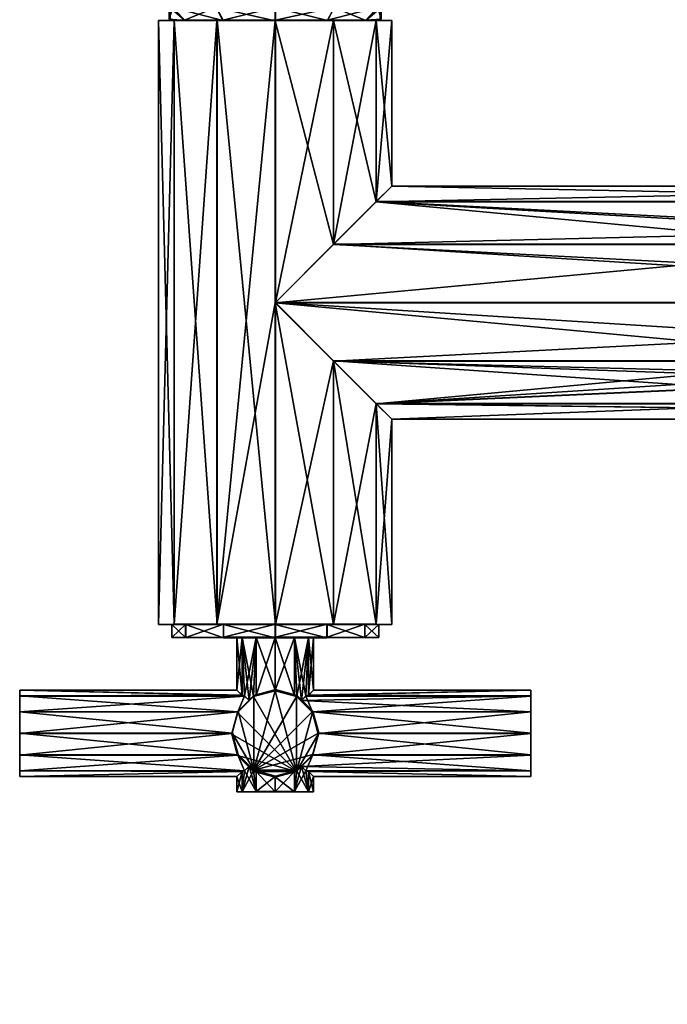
# Model space of a CAD drawing. Header units: inches. Extents: x -5 to 5, y -6.2 to 6.2.
# Tile 1 of 12: x -5 to -1.1, y -4.8 to 1.1. Entities that reach past the tile are written whole.
import ezdxf

# ---------------------------------------------------------------- set-up
doc = ezdxf.new("R2010")
doc.units = ezdxf.units.IN
doc.layers.get('0').update_dxf_attribs({"true_color": 0xc2ced6})

msp = doc.modelspace()

# ---------------------------------------------------------------- meshes
mesh = msp.add_polyface()
corners = [(-4.075, 1.5714, 33.9373), (-4.075, 1.1383, 33.9383), (-4.0538, 1.1385, 34.0171), (-4.0545, 1.5699, 33.3075), (-4.0545, 1.1369, 33.3084), (-4.0756, 1.137, 33.3873), (-3.7954, 1.1363, 33.0488), (-3.4411, 1.1361, 32.9535), (-3.7954, 1.5694, 33.0478), (-4.0753, 1.0664, 33.6629), (-4.0676, 1.0589, 33.663), (-3.9833, 1.0596, 33.9764), (-3.9839, 1.0582, 33.3493), (-3.7535, 1.0602, 34.2058), (-3.7942, 1.1391, 34.2762), (-3.7545, 1.0577, 33.1195), (-3.441, 1.0575, 33.0352), (-3.1274, 1.0577, 33.1189), (-3.4398, 1.0604, 34.2895), (-3.4398, 1.1393, 34.3708), (-3.1264, 1.0602, 34.2052), (-4.0756, 1.5701, 33.3863), (-3.4398, -2.5615, 34.3694), (-3.4398, 1.0605, 34.3612), (-3.7893, 1.0603, 34.2679), (-4.0453, -2.5623, 34.0205), (-4.0453, 1.0597, 34.0123), (-4.1393, 1.0589, 33.663), (-4.1393, -2.5631, 33.6712), (-4.046, 1.0581, 33.3135), (-4.046, -2.5639, 33.3217), (-3.7904, 1.0576, 33.0575), (-3.7904, -2.5645, 33.0657), (-3.4411, 1.0574, 32.9635), (-3.7893, -2.5617, 34.2761), (-3.0916, -0.2859, 33.0599), (-3.4411, -0.6356, 32.9674), (-3.0905, 1.0603, 34.2672), (-2.8349, 1.0597, 34.0112), (-2.8356, 1.0581, 33.3124), (-3.0916, 1.0576, 33.0568)]
mesh.append_faces([[corners[k] for k in face] for face in [(13, 20, 18), (9, 21, 5), (29, 33, 31)]], dxfattribs={"vtx0": -1})
mesh.append_faces([[corners[k] for k in face] for face in [(1, 11, 2)]], dxfattribs={"vtx0": -1, "vtx1": -1})
mesh.append_faces([[corners[k] for k in face] for face in [(9, 4, 12)]], dxfattribs={"vtx0": -1, "vtx1": -1, "vtx2": -1})
mesh.append_faces([[corners[k] for k in face] for face in [(3, 4, 5), (1, 10, 11), (9, 12, 10), (13, 10, 12), (13, 12, 15), (13, 15, 16), (13, 16, 17), (22, 23, 24), (25, 26, 27), (28, 27, 29), (30, 29, 31), (32, 31, 33), (34, 24, 26), (29, 26, 24), (29, 24, 23), (29, 23, 37), (29, 37, 38), (29, 39, 40), (29, 40, 33)]], dxfattribs={"vtx0": -1, "vtx2": -1})
mesh.append_faces([[corners[k] for k in face] for face in [(6, 4, 3), (7, 6, 8), (1, 9, 10), (11, 13, 14), (14, 2, 11), (15, 12, 4), (4, 6, 15), (16, 15, 6), (6, 7, 16), (17, 16, 7), (13, 18, 19), (19, 14, 13), (35, 36, 33)]], dxfattribs={"vtx1": -1, "vtx2": -1})
mesh.append_faces([[corners[k] for k in face] for face in [(0, 1, 2), (9, 5, 4), (13, 11, 10), (9, 1, 0), (29, 27, 26)]], dxfattribs={"vtx2": -1})
mesh = msp.add_polyface()
corners = [(-2.8264, 1.5715, 34.0149), (-2.8264, 1.1385, 34.0159), (-2.8053, 1.1383, 33.9371), (-3.0855, 1.1391, 34.2756), (-3.0867, 1.1363, 33.0481), (-3.4411, 1.1361, 32.9535), (-3.4411, 1.5691, 32.9525), (-2.8271, 1.1369, 33.3073), (-3.0867, 1.5694, 33.0471), (-2.8059, 1.5701, 33.3851), (-2.8059, 1.137, 33.3861), (-3.1274, 1.0577, 33.1189), (-2.8976, 1.0582, 33.3483), (-2.8056, 1.0664, 33.6617), (-2.8133, 1.0589, 33.6618), (-2.897, 1.0596, 33.9754), (-3.1264, 1.0602, 34.2052), (-3.4398, 1.0604, 34.2895), (-3.4398, 1.1393, 34.3708), (-3.7535, 1.0602, 34.2058), (-2.8053, 1.5714, 33.9361), (-2.8356, -0.0296, 33.3148), (-0.4881, -0.1626, 33.1801), (-0.7244, -0.2261, 33.1172), (-3.0916, -0.2859, 33.0599), (-2.7416, 0.0648, 33.6639), (1.7663, 0.0648, 33.6596), (-2.8349, -0.028, 34.0137), (-3.0905, -0.2832, 34.2703), (2.1162, -0.2832, 34.2653), (1.8602, -0.028, 34.0092), (-3.0916, 1.0576, 33.0568), (-2.8356, 1.0581, 33.3124), (-3.4398, -0.6324, 34.365), (-3.0905, 1.0603, 34.2672), (-3.4398, 1.0605, 34.3612), (-3.4411, 1.0574, 32.9635), (-2.7416, 1.0589, 33.6617), (-2.8349, 1.0597, 34.0112), (-4.046, 1.0581, 33.3135)]
mesh.append_faces([[corners[k] for k in face] for face in [(10, 12, 7)]], dxfattribs={"vtx0": -1, "vtx1": -1})
mesh.append_faces([[corners[k] for k in face] for face in [(13, 1, 15)]], dxfattribs={"vtx0": -1, "vtx1": -1, "vtx2": -1})
mesh.append_faces([[corners[k] for k in face] for face in [(0, 1, 2), (10, 14, 12), (13, 15, 14), (19, 11, 12), (19, 12, 14), (19, 14, 15), (19, 15, 16), (20, 13, 10), (21, 22, 23), (39, 38, 37), (39, 37, 32)]], dxfattribs={"vtx0": -1, "vtx2": -1})
mesh.append_faces([[corners[k] for k in face] for face in [(3, 1, 0), (4, 5, 6), (7, 4, 8), (5, 4, 11), (12, 11, 4), (4, 7, 12), (10, 13, 14), (16, 15, 1), (1, 3, 16), (17, 16, 3), (3, 18, 17), (24, 21, 23), (21, 25, 26), (27, 28, 29), (25, 27, 30), (21, 24, 31), (31, 32, 21), (33, 28, 34), (34, 35, 33), (36, 31, 24), (25, 21, 32), (32, 37, 25), (28, 27, 38), (38, 34, 28), (27, 25, 37), (37, 38, 27)]], dxfattribs={"vtx1": -1, "vtx2": -1})
mesh.append_faces([[corners[k] for k in face] for face in [(9, 10, 7), (13, 2, 1), (20, 2, 13)]], dxfattribs={"vtx2": -1})
mesh = msp.add_polyface()
corners = [(-3.0905, -0.982, 34.2718), (-3.4398, -0.6324, 34.365), (-3.4398, -2.5615, 34.3694), (-3.4398, 1.0605, 34.3612), (-3.7893, 1.0603, 34.2679), (-3.7893, -2.5617, 34.2761), (-4.1393, 1.0589, 33.663), (-4.1393, -2.5631, 33.6712), (-4.0453, -2.5623, 34.0205), (-4.046, 1.0581, 33.3135), (-4.046, -2.5639, 33.3217), (-3.7904, 1.0576, 33.0575), (-3.7904, -2.5645, 33.0657), (-3.4411, 1.0574, 32.9635), (-3.4411, -0.6356, 32.9674), (-3.4411, -2.5647, 32.9717), (-3.0916, -2.5645, 33.065), (-4.0453, 1.0597, 34.0123), (-2.8356, -2.5639, 33.3206), (-2.8349, -2.5623, 34.0194), (-3.0905, -2.5617, 34.2754), (-4.0605, -2.5631, 33.6711), (-3.9777, -2.5638, 33.361), (-3.9777, -2.6425, 33.3612), (-4.0605, -2.6418, 33.6713), (-3.751, -2.5643, 33.1338), (-3.751, -2.6431, 33.134), (-3.441, -2.5645, 33.0505), (-3.441, -2.6432, 33.0507), (-3.1309, -2.5643, 33.1333), (-3.1309, -2.6431, 33.1334), (-3.1299, -2.5619, 34.2073), (-3.4398, -2.5617, 34.2906), (-3.4398, -2.6404, 34.2908), (-3.1299, -2.6406, 34.2074), (-3.75, -2.5619, 34.2078), (-3.75, -2.6406, 34.208), (-3.9771, -2.5624, 33.9811), (-3.9771, -2.6411, 33.9813), (-2.9031, -2.5624, 33.9801), (-2.8204, -2.5631, 33.67), (-2.9037, -2.5638, 33.36)]
mesh.append_faces([[corners[k] for k in face] for face in [(8, 2, 5), (21, 25, 22)]], dxfattribs={"vtx0": -1})
mesh.append_faces([[corners[k] for k in face] for face in [(2, 4, 5), (12, 14, 15)]], dxfattribs={"vtx0": -1, "vtx1": -1})
mesh.append_faces([[corners[k] for k in face] for face in [(2, 1, 3), (12, 13, 14)]], dxfattribs={"vtx0": -1, "vtx1": -1, "vtx2": -1})
mesh.append_faces([[corners[k] for k in face] for face in [(6, 7, 8), (9, 10, 7), (11, 12, 10), (17, 8, 5), (8, 10, 12), (8, 12, 15), (8, 15, 16), (8, 16, 18), (8, 19, 20), (8, 20, 2), (21, 35, 32), (21, 32, 31), (21, 31, 39), (21, 39, 40), (21, 40, 41), (21, 41, 29), (21, 29, 27), (21, 27, 25)]], dxfattribs={"vtx0": -1, "vtx2": -1})
mesh.append_faces([[corners[k] for k in face] for face in [(0, 1, 2), (16, 15, 14), (21, 22, 23), (23, 24, 21), (22, 25, 26), (26, 23, 22), (25, 27, 28), (27, 29, 30), (31, 32, 33), (33, 34, 31), (32, 35, 36), (36, 33, 32), (35, 37, 38), (38, 36, 35), (37, 21, 24), (24, 38, 37)]], dxfattribs={"vtx1": -1, "vtx2": -1})
mesh.append_faces([[corners[k] for k in face] for face in [(8, 7, 10), (21, 37, 35)]], dxfattribs={"vtx2": -1})
mesh = msp.add_polyface()
corners = [(-0.1516, -0.1786, 14.6323), (0.0285, -0.2914, 11.0486), (-0.1157, -0.1473, 11.0473), (-0.3125, -0.0946, 11.0442), (-0.0228, -0.1162, 7.4858), (-0.2197, -0.0635, 7.4784), (0.1217, -0.2602, 7.484), (0.0815, 0.0492, 6.2255), (-0.1149, 0.1012, 6.2049), (0.2279, -0.0929, 6.2231), (0.2851, -0.2872, 6.1984), (0.4309, -0.2852, 5.3012), (0.4632, -0.0962, 5.3729), (-0.3086, 0.0491, 6.1669), (0.0507, 0.2813, 5.361), (-0.1326, 0.2305, 5.2849), (0.2436, 0.2308, 5.4074), (0.3946, 0.0926, 5.4118), (-0.0697, -0.4238, 5.0934), (0.0792, -0.0333, 4.4629), (0.2376, -0.1619, 4.4809), (-0.2207, -0.2856, 5.089), (-0.2893, -0.0968, 5.1279), (-0.0127, 0.1424, 4.5128), (-0.257, 0.0922, 5.1996), (-0.0137, 0.3183, 4.6172), (0.0767, 0.4471, 4.7481), (0.2341, 0.4945, 4.8705), (0.4165, 0.4476, 4.9516), (0.4634, 0.2749, 4.0169), (0.3441, 0.4354, 4.0588), (0.2989, 0.596, 4.1766), (0.3399, 0.7137, 4.3389), (0.4561, 0.757, 4.5021), (-0.252, -0.2261, 33.1168), (-0.4881, -0.1626, 33.1801), (1.8595, -0.0296, 33.3104), (1.7663, 0.0648, 33.6596), (-2.8356, -0.0296, 33.3148), (2.1162, -0.2832, 34.2653), (1.8602, -0.028, 34.0092), (-2.8349, -0.028, 34.0137), (-2.7416, 0.0648, 33.6639)]
mesh.append_faces([[corners[k] for k in face] for face in [(0, 1, 2), (3, 2, 4), (3, 4, 5), (2, 1, 6), (2, 6, 4), (5, 4, 7), (5, 7, 8), (4, 6, 9), (4, 9, 7), (6, 10, 9), (10, 11, 12), (13, 8, 14), (13, 14, 15), (8, 7, 16), (8, 16, 14), (7, 9, 17), (7, 17, 16), (9, 10, 12), (9, 12, 17), (18, 19, 20), (21, 22, 23), (21, 23, 19), (22, 24, 25), (22, 25, 23), (24, 15, 26), (24, 26, 25), (15, 14, 27), (15, 27, 26), (14, 16, 28), (14, 28, 27), (20, 19, 29), (19, 23, 30), (19, 30, 29), (23, 25, 31), (23, 31, 30), (25, 26, 32), (25, 32, 31), (26, 27, 33), (26, 33, 32)]], dxfattribs={"vtx0": -1, "vtx1": -1, "vtx2": -1})
mesh.append_faces([[corners[k] for k in face] for face in [(34, 35, 36), (37, 36, 38), (39, 40, 41), (40, 37, 42)]], dxfattribs={"vtx1": -1, "vtx2": -1})
mesh = msp.add_polyface()
corners = [(-0.4922, -0.2509, 28.9753), (-0.2234, -0.2411, 21.8048), (-0.1875, -0.2098, 18.2177), (-0.1516, -0.1786, 14.6323), (-0.3484, -0.1259, 14.6308), (-0.3843, -0.1571, 18.2162), (-0.4203, -0.1884, 21.8033), (-0.4562, -0.2196, 25.3904), (-0.2953, -0.3036, 28.976), (-0.6531, -0.2724, 25.388), (-0.5452, -0.1786, 14.6284), (-0.5812, -0.2099, 18.2138), (-0.6171, -0.2411, 21.8009), (-0.6893, -0.3227, 14.6257), (-0.5093, -0.1474, 11.0401), (-0.3125, -0.0946, 11.0442), (-0.1157, -0.1473, 11.0473), (-0.6534, -0.2915, 11.0363), (-0.4161, -0.1163, 7.4637), (-0.5595, -0.2603, 7.4458), (-0.2197, -0.0635, 7.4784), (-0.3086, 0.0491, 6.1669), (-0.4478, -0.0932, 6.1217), (-0.1149, 0.1012, 6.2049), (-0.4951, -0.2874, 6.0813), (-0.257, 0.0922, 5.1996), (-0.2893, -0.0968, 5.1279), (-0.1326, 0.2305, 5.2849), (-0.4881, -0.1626, 33.1801), (-2.8356, -0.0296, 33.3148), (1.8595, -0.0296, 33.3104), (-0.7244, -0.2261, 33.1172), (-0.4885, -0.1636, 32.7568), (-0.7248, -0.2269, 32.7572), (-0.252, -0.2261, 33.1168), (-0.2523, -0.2269, 32.7567), (-0.4404, -0.1201, 32.1267), (-0.44, -0.119, 32.5992), (-0.065, -0.3355, 32.5993), (-0.5379, -0.1201, 32.1268), (-0.5374, -0.119, 32.5993), (-0.9129, -0.3366, 32.1277), (-0.4887, -0.2821, 32.5996), (-0.4885, -0.2817, 32.7571), (-0.3114, -0.3292, 32.757)]
mesh.append_faces([[corners[k] for k in face] for face in [(0, 1, 2), (0, 2, 3), (0, 3, 4), (0, 4, 5), (0, 5, 6), (0, 6, 7), (8, 3, 2), (9, 7, 6), (9, 6, 5), (9, 5, 4), (9, 4, 10), (9, 10, 11), (9, 11, 12), (13, 10, 14), (10, 4, 15), (10, 15, 14), (4, 3, 16), (4, 16, 15), (17, 14, 18), (17, 18, 19), (14, 15, 20), (14, 20, 18), (19, 18, 21), (19, 21, 22), (18, 20, 23), (18, 23, 21), (24, 22, 25), (24, 25, 26), (22, 21, 27), (22, 27, 25), (28, 29, 30)]], dxfattribs={"vtx0": -1, "vtx1": -1, "vtx2": -1})
mesh.append_faces([[corners[k] for k in face] for face in [(36, 37, 38), (39, 40, 37), (37, 36, 39), (40, 39, 41), (43, 33, 32), (44, 32, 35)]], dxfattribs={"vtx0": -1, "vtx2": -1})
mesh.append_faces([[corners[k] for k in face] for face in [(31, 28, 32), (32, 33, 31), (28, 34, 35), (35, 32, 28), (37, 40, 42)]], dxfattribs={"vtx1": -1, "vtx2": -1})
mesh = msp.add_polyface()
corners = [(-0.0984, -0.6446, 28.9758), (0.0285, -0.6851, 11.0452), (0.0453, -0.5195, 14.6314), (-0.0793, -0.3852, 21.805), (-0.0266, -0.582, 21.8038), (0.0094, -0.5508, 18.2167), (-0.0074, -0.3227, 14.6325), (-0.0434, -0.3539, 18.2179), (0.0812, -0.4883, 11.0479), (-0.1516, -0.1786, 14.6323), (0.0285, -0.2914, 11.0486), (0.1232, -0.6537, 7.4571), (0.1752, -0.457, 7.4735), (-0.0201, -0.7977, 7.4391), (0.1217, -0.2602, 7.484), (0.2378, -0.4814, 6.158), (0.2851, -0.2872, 6.1984), (0.0986, -0.6237, 6.1128), (-0.0951, -0.6758, 6.0748), (0.4309, -0.2852, 5.3012), (0.3065, -0.4235, 5.2159), (0.1232, -0.4743, 5.1398), (-0.0697, -0.4238, 5.0934), (0.5773, -0.1614, 4.6843), (0.4199, -0.2088, 4.5619), (0.2376, -0.1619, 4.4809), (2.4644, -0.6356, 32.9617), (-0.0791, -0.8716, 33.028), (-0.0159, -0.6356, 32.9641), (-0.0791, -0.3992, 33.0269), (-0.1923, -0.2859, 33.0571), (2.1151, -0.2859, 33.0549), (-0.252, -0.2261, 33.1168), (2.4657, -0.6324, 34.3594), (2.1162, -0.2832, 34.2653), (-3.0905, -0.2832, 34.2703), (-0.0161, -0.636, 32.7574), (-0.0167, -0.4209, 32.127), (-0.0163, -0.4199, 32.5994), (-0.0163, -0.8529, 32.6004), (-0.0167, -0.8539, 32.128), (-0.0654, -0.3366, 32.1269), (-0.065, -0.3355, 32.5993), (-0.065, -0.9373, 32.6007)]
mesh.append_faces([[corners[k] for k in face] for face in [(0, 1, 2), (26, 29, 31)]], dxfattribs={"vtx0": -1, "vtx1": -1})
mesh.append_faces([[corners[k] for k in face] for face in [(3, 2, 6), (3, 6, 7), (2, 1, 8), (9, 6, 10), (6, 2, 8), (6, 8, 10), (8, 1, 11), (8, 11, 12), (1, 13, 11), (10, 8, 12), (10, 12, 14), (12, 11, 15), (12, 15, 16), (11, 13, 17), (11, 17, 15), (13, 18, 17), (14, 12, 16), (16, 15, 19), (15, 17, 20), (15, 20, 19), (17, 18, 21), (17, 21, 20), (18, 22, 21), (19, 20, 23), (20, 21, 24), (20, 24, 23), (21, 22, 25), (21, 25, 24)]], dxfattribs={"vtx0": -1, "vtx1": -1, "vtx2": -1})
mesh.append_faces([[corners[k] for k in face] for face in [(3, 4, 5), (3, 5, 2), (26, 27, 28), (37, 38, 39), (39, 40, 37), (41, 42, 38), (38, 37, 41)]], dxfattribs={"vtx0": -1, "vtx2": -1})
mesh.append_faces([[corners[k] for k in face] for face in [(29, 30, 31), (28, 29, 26), (30, 32, 31), (33, 34, 35), (29, 28, 36), (38, 42, 43)]], dxfattribs={"vtx1": -1, "vtx2": -1})
mesh = msp.add_polyface()
corners = [(-0.7432, -1.1443, 34.108), (-0.4872, -1.0756, 34.1762), (-3.0905, -0.982, 34.2718), (-0.8371, -1.2384, 34.0145), (-2.8349, -1.2384, 34.0164), (-3.4398, -0.6324, 34.365), (2.1162, -0.982, 34.2669), (-0.9307, -1.2636, 33.9211), (-0.9995, -1.3328, 33.6654), (-2.7416, -1.3328, 33.6671), (-0.744, -1.1463, 33.2215), (-0.8378, -1.24, 33.3157), (-2.8356, -1.24, 33.3176), (-0.5435, -1.0927, 33.1675), (-0.7244, -1.0444, 33.1191), (-0.7842, -0.9848, 33.0593), (-3.0916, -0.9848, 33.0615), (-3.0916, -0.2859, 33.0599), (-0.7244, -0.2261, 33.1172), (-0.7842, -0.2859, 33.0577), (-0.9312, -1.2648, 33.4093), (-0.8974, -0.8716, 33.0288), (-0.9608, -0.6356, 32.965), (-3.4411, -0.6356, 32.9674), (-0.8974, -0.3992, 33.0277), (-3.0905, -2.5617, 34.2754), (-2.8349, -2.5623, 34.0194), (-3.4398, -2.5615, 34.3694), (-2.7416, -2.5631, 33.6699), (-2.8356, -2.5639, 33.3206), (-3.0916, -2.5645, 33.065), (-4.0453, -2.5623, 34.0205), (-3.1309, -2.5643, 33.1333), (-2.9037, -2.5638, 33.36), (-2.9037, -2.6425, 33.3602), (-3.1309, -2.6431, 33.1334), (-2.8204, -2.5631, 33.67), (-2.8204, -2.6418, 33.6701), (-2.9031, -2.5624, 33.9801), (-2.9031, -2.6411, 33.9803), (-3.1299, -2.5619, 34.2073), (-3.1299, -2.6406, 34.2074)]
mesh.append_faces([[corners[k] for k in face] for face in [(4, 0, 2), (9, 7, 4), (16, 14, 12), (12, 20, 9), (23, 21, 16)]], dxfattribs={"vtx0": -1, "vtx1": -1})
mesh.append_faces([[corners[k] for k in face] for face in [(17, 18, 19), (17, 19, 24), (23, 24, 22), (31, 29, 28), (31, 28, 26)]], dxfattribs={"vtx0": -1, "vtx2": -1})
mesh.append_faces([[corners[k] for k in face] for face in [(0, 1, 2), (3, 0, 4), (5, 2, 6), (7, 3, 4), (8, 7, 9), (10, 11, 12), (13, 10, 12), (14, 13, 12), (15, 14, 16), (20, 8, 9), (11, 20, 12), (21, 15, 16), (22, 21, 23), (23, 17, 24), (4, 2, 25), (25, 26, 4), (27, 25, 2), (9, 4, 26), (26, 28, 9), (16, 12, 29), (29, 30, 16), (23, 16, 30), (12, 9, 28), (28, 29, 12), (32, 33, 34), (34, 35, 32), (33, 36, 37), (37, 34, 33), (36, 38, 39), (39, 37, 36), (38, 40, 41), (41, 39, 38)]], dxfattribs={"vtx1": -1, "vtx2": -1})
mesh = msp.add_polyface()
corners = [(-0.83, -0.8341, 32.2208), (-0.8828, -0.6374, 32.1677), (-0.8859, -0.6446, 28.9723), (-0.8331, -0.8414, 28.9719), (-0.83, -0.4404, 32.2199), (-0.8331, -0.4477, 28.9731), (-0.8139, -0.5821, 21.7959), (-0.9307, -4.301, 33.928), (-0.8371, -1.2384, 34.0145), (-0.9307, -1.2636, 33.9211), (-0.9312, -4.2898, 33.4162), (-0.9312, -1.2648, 33.4093), (-0.8378, -1.24, 33.3157), (-0.9995, -1.3328, 33.6654), (-0.9995, -4.2954, 33.6721), (-3.0905, -0.2832, 34.2703), (-3.4398, -0.6324, 34.365), (2.4657, -0.6324, 34.3594), (-0.7956, -0.4592, 32.6003), (-0.843, -0.6364, 32.6007), (-0.8429, -0.636, 32.7582), (-0.7954, -0.4589, 32.7578), (-0.7956, -0.8135, 32.6011), (-0.7954, -0.8132, 32.7586), (-0.7248, -1.0452, 32.759), (-0.8974, -0.8716, 33.0288), (-0.8977, -0.8722, 32.7588), (-0.9608, -0.6356, 32.965), (-0.961, -0.636, 32.7583), (-0.8974, -0.3992, 33.0277), (-0.8977, -0.3998, 32.7577), (-0.7248, -0.2269, 32.7572), (-0.9392, -0.8973, 32.129), (-0.9388, -0.8962, 32.6014), (-0.9611, -0.8529, 32.6013), (-0.9616, -0.8539, 32.1289), (-0.9129, -0.9383, 32.129), (-0.9124, -0.9373, 32.6015), (-0.9616, -0.4209, 32.1279), (-0.9611, -0.4199, 32.6003), (-0.9124, -0.3355, 32.6001), (-0.9129, -0.3366, 32.1277)]
mesh.append_faces([[corners[k] for k in face] for face in [(24, 25, 26), (30, 29, 31)]], dxfattribs={"vtx0": -1, "vtx1": -1})
mesh.append_faces([[corners[k] for k in face] for face in [(2, 3, 0), (5, 2, 1), (40, 37, 19), (26, 30, 20)]], dxfattribs={"vtx0": -1, "vtx1": -1, "vtx2": -1})
mesh.append_faces([[corners[k] for k in face] for face in [(3, 2, 6), (7, 8, 9), (10, 11, 12), (32, 33, 34), (34, 35, 32), (36, 37, 33), (33, 32, 36), (38, 39, 40), (40, 41, 38), (35, 34, 39), (39, 38, 35), (40, 33, 37), (40, 19, 18), (36, 35, 38), (36, 38, 41), (26, 20, 23), (21, 30, 31)]], dxfattribs={"vtx0": -1, "vtx2": -1})
mesh.append_faces([[corners[k] for k in face] for face in [(0, 1, 2), (1, 4, 5), (9, 13, 14), (13, 11, 10), (15, 16, 17), (18, 19, 20), (20, 21, 18), (19, 22, 23), (23, 20, 19), (25, 27, 28), (28, 26, 25), (27, 29, 30), (30, 28, 27), (40, 39, 33), (22, 19, 37), (21, 20, 30), (24, 26, 23)]], dxfattribs={"vtx1": -1, "vtx2": -1})
mesh.append_faces([[corners[k] for k in face] for face in [(39, 34, 33), (36, 32, 35), (26, 28, 30)]], dxfattribs={"vtx2": -1})
mesh = msp.add_polyface()
corners = [(-0.1152, -0.8102, 25.3887), (-0.0074, -0.7164, 14.6291), (-0.0433, -0.7476, 18.2145), (-0.1155, -0.8292, 11.0413), (0.0285, -0.6851, 11.0452), (-0.0201, -0.7977, 7.4391), (1.845, -2.5631, 33.6655), (1.9278, -2.5638, 33.3554), (1.9278, -2.6425, 33.3556), (1.845, -2.6418, 33.6657), (1.9284, -2.5624, 33.9755), (1.9284, -2.6411, 33.9757), (2.1545, -2.6431, 33.1284), (2.1555, -2.6406, 34.2024), (2.1555, -2.5619, 34.2022), (2.1545, -2.5643, 33.1282), (-0.0447, -1.2648, 33.4085), (0.0241, -1.3328, 33.6645), (0.0241, -4.2954, 33.6712), (-0.0442, -1.2636, 33.9203), (-0.0442, -4.301, 33.9271), (1.7663, -1.3328, 33.6628), (1.8595, -1.24, 33.3131), (1.8595, -2.5639, 33.3161), (1.7663, -2.5631, 33.6656), (2.1151, -2.5645, 33.0601), (1.8602, -1.2384, 34.0119), (1.8602, -2.5623, 34.0149), (2.1162, -0.982, 34.2669), (-0.1383, -1.24, 33.315), (-0.2322, -1.1463, 33.221), (-0.4328, -1.0927, 33.1674), (-0.252, -1.0444, 33.1186), (2.1151, -0.9848, 33.0565), (-0.1923, -0.9848, 33.0587), (-0.1376, -1.2384, 34.0138), (-0.0791, -0.8716, 33.028), (2.4644, -0.6356, 32.9617), (-0.4872, -1.0756, 34.1762), (-0.2314, -1.1443, 34.1075), (2.4657, -0.6324, 34.3594), (-3.4398, -0.6324, 34.365), (-0.0794, -0.8722, 32.758), (-0.0161, -0.636, 32.7574), (-0.0159, -0.6356, 32.9641), (-0.0167, -0.8539, 32.128), (-0.0163, -0.8529, 32.6004), (-0.065, -0.9373, 32.6007), (-0.0654, -0.9383, 32.1282), (-0.0163, -0.4199, 32.5994)]
mesh.append_faces([[corners[k] for k in face] for face in [(9, 13, 11), (6, 15, 7), (49, 47, 46)]], dxfattribs={"vtx0": -1})
mesh.append_faces([[corners[k] for k in face] for face in [(1, 3, 4)]], dxfattribs={"vtx0": -1, "vtx1": -1})
mesh.append_faces([[corners[k] for k in face] for face in [(4, 3, 5)]], dxfattribs={"vtx0": -1, "vtx1": -1, "vtx2": -1})
mesh.append_faces([[corners[k] for k in face] for face in [(0, 1, 2), (21, 17, 16), (22, 16, 29), (22, 29, 30), (22, 30, 31), (22, 31, 32), (33, 32, 34), (26, 35, 19), (21, 19, 17), (33, 34, 36), (28, 38, 39), (26, 39, 35), (45, 46, 47), (47, 48, 45), (27, 23, 25)]], dxfattribs={"vtx0": -1, "vtx2": -1})
mesh.append_faces([[corners[k] for k in face] for face in [(6, 7, 8), (8, 9, 6), (10, 6, 9), (9, 11, 10), (16, 17, 18), (17, 19, 20), (21, 22, 23), (23, 24, 21), (25, 23, 22), (26, 21, 24), (24, 27, 26), (28, 26, 27), (22, 21, 16), (33, 22, 32), (21, 26, 19), (37, 33, 36), (26, 28, 39), (28, 40, 41), (42, 43, 44)]], dxfattribs={"vtx1": -1, "vtx2": -1})
mesh.append_faces([[corners[k] for k in face] for face in [(9, 8, 12), (6, 10, 14), (27, 24, 23)]], dxfattribs={"vtx2": -1})
mesh = msp.add_polyface()
corners = [(-0.4887, -1.0302, 32.5619), (-0.6858, -0.9779, 32.3651), (-0.689, -0.9855, 28.9721), (-0.4921, -1.0383, 28.9728), (-0.83, -0.8341, 32.2208), (-0.8331, -0.8414, 28.9719), (-0.653, -0.9543, 25.382), (-0.6171, -0.923, 21.7949), (-0.5811, -0.8917, 18.2078), (-0.5452, -0.8605, 14.6225), (-0.7971, -0.8102, 25.3818), (-0.7612, -0.7789, 21.7947), (-0.6149, -0.8538, 34.4612), (-0.4869, -0.8881, 34.4612), (-0.4861, -0.8862, 35.288), (-0.6141, -0.8519, 35.288), (-0.744, -1.1463, 33.2215), (-0.5435, -1.0927, 33.1675), (-0.4882, -1.1076, 33.1526), (-0.4882, -4.2841, 33.1598), (-0.7432, -4.3051, 34.1152), (-0.7432, -1.1443, 34.108), (-0.8371, -1.2384, 34.0145), (-0.4872, -1.0756, 34.1762), (-0.744, -4.2856, 33.2286), (-0.8378, -1.24, 33.3157), (2.1162, -0.982, 34.2669), (-3.0905, -0.982, 34.2718), (-0.7956, -0.8135, 32.6011), (-0.6659, -0.9432, 32.6012), (-0.6657, -0.9429, 32.7587), (-0.4887, -0.9907, 32.6012), (-0.4885, -0.9904, 32.7587), (-0.7244, -1.0444, 33.1191), (-0.7248, -1.0452, 32.759), (-0.4885, -1.1085, 32.7589), (-0.7842, -0.9848, 33.0593), (-0.8974, -0.8716, 33.0288), (-0.5379, -1.1548, 32.1292), (-0.5374, -1.1538, 32.6016), (-0.9124, -0.9373, 32.6015), (-0.9129, -0.9383, 32.129), (-0.4404, -1.1548, 32.1291), (-0.44, -1.1538, 32.6015), (-0.0654, -0.9383, 32.1282), (-0.7954, -0.8132, 32.7586)]
mesh.append_faces([[corners[k] for k in face] for face in [(41, 42, 38)]], dxfattribs={"vtx0": -1})
mesh.append_faces([[corners[k] for k in face] for face in [(17, 35, 18)]], dxfattribs={"vtx0": -1, "vtx1": -1})
mesh.append_faces([[corners[k] for k in face] for face in [(2, 3, 0), (5, 2, 1), (3, 2, 6), (3, 6, 7), (3, 7, 8), (3, 8, 9), (2, 9, 8), (2, 8, 7), (2, 7, 6), (16, 18, 19), (23, 26, 27)]], dxfattribs={"vtx0": -1, "vtx1": -1, "vtx2": -1})
mesh.append_faces([[corners[k] for k in face] for face in [(2, 5, 10), (2, 10, 11), (20, 21, 22), (24, 25, 16), (17, 34, 35), (34, 33, 36), (34, 36, 37), (38, 39, 40), (40, 41, 38), (42, 43, 39), (39, 38, 42), (29, 40, 39), (31, 39, 43), (41, 44, 42), (34, 45, 30), (35, 30, 32)]], dxfattribs={"vtx0": -1, "vtx2": -1})
mesh.append_faces([[corners[k] for k in face] for face in [(0, 1, 2), (1, 4, 5), (12, 13, 14), (14, 15, 12), (23, 21, 20), (28, 29, 30), (29, 31, 32), (32, 30, 29), (17, 33, 34), (29, 28, 40), (31, 29, 39), (35, 34, 30)]], dxfattribs={"vtx1": -1, "vtx2": -1})
mesh.append_faces([[corners[k] for k in face] for face in [(16, 17, 18)]], dxfattribs={"vtx2": -1})
mesh = msp.add_polyface()
corners = [(-0.744, -1.1463, 33.2215), (-0.4882, -4.2841, 33.1598), (-0.744, -4.2856, 33.2286), (-0.9307, -4.301, 33.928), (-0.7432, -4.3051, 34.1152), (-0.8371, -1.2384, 34.0145), (-0.4872, -4.3067, 34.1835), (-0.4872, -1.0756, 34.1762), (-0.744, -4.5047, 33.2185), (-0.4882, -4.494, 33.1501), (-0.9312, -4.2898, 33.4162), (-0.8378, -1.24, 33.3157), (-0.9995, -4.2954, 33.6721), (-0.9307, -1.2636, 33.9211), (-0.7432, -4.6425, 34.0995), (-0.9307, -4.6133, 33.9135), (-0.4872, -4.6531, 34.1674), (-0.9312, -4.5338, 33.4049), (-0.7441, -4.6766, 33.172), (-0.4882, -4.6509, 33.1077), (-0.9995, -1.3328, 33.6654), (-0.9995, -4.5736, 33.6593), (-0.9312, -4.7465, 33.3474), (-0.9996, -4.8421, 33.5867), (-3.2159, -3.3464, 33.8965), (-1.9092, -3.4415, 33.8006), (-1.9091, -3.3464, 33.8952), (-1.9091, -3.2168, 33.9296), (-3.1811, -3.2168, 33.9308), (-1.9091, -3.0874, 33.8946), (-3.2159, -3.0874, 33.8959), (-1.9095, -3.442, 33.5416), (-1.9093, -3.4765, 33.6712), (-3.2418, -3.446, 33.5576), (-3.2416, -3.4454, 33.7871), (-1.9093, -2.9583, 33.67), (-3.2416, -2.9888, 33.7861), (-1.9092, -2.9928, 33.7996), (-1.9096, -3.218, 33.4115), (-1.9095, -3.3474, 33.4465), (-3.2163, -3.3474, 33.4478), (-1.9095, -3.0884, 33.4459), (-3.1816, -3.218, 33.4127), (-3.2163, -3.0884, 33.4472), (-1.9095, -2.9933, 33.5405)]
mesh.append_faces([[corners[k] for k in face] for face in [(25, 27, 26)]], dxfattribs={"vtx0": -1})
mesh.append_faces([[corners[k] for k in face] for face in [(35, 36, 37)]], dxfattribs={"vtx0": -1, "vtx1": -1})
mesh.append_faces([[corners[k] for k in face] for face in [(0, 1, 2), (3, 4, 5), (4, 6, 7), (8, 2, 1), (1, 9, 8), (2, 10, 11), (12, 3, 13), (14, 4, 3), (3, 15, 14), (16, 6, 4), (4, 14, 16), (17, 10, 2), (2, 8, 17), (18, 8, 9), (9, 19, 18), (10, 12, 20), (15, 3, 12), (12, 21, 15), (21, 12, 10), (10, 17, 21), (22, 17, 8), (8, 18, 22), (23, 21, 17), (17, 22, 23)]], dxfattribs={"vtx0": -1, "vtx1": -1, "vtx2": -1})
mesh.append_faces([[corners[k] for k in face] for face in [(24, 25, 26), (43, 44, 41), (25, 31, 39), (25, 39, 38), (25, 38, 41), (25, 41, 44), (25, 44, 35), (25, 35, 37), (25, 37, 29), (25, 29, 27)]], dxfattribs={"vtx0": -1, "vtx2": -1})
mesh.append_faces([[corners[k] for k in face] for face in [(26, 27, 28), (27, 29, 30), (31, 32, 33), (32, 25, 34), (38, 39, 40), (41, 38, 42)]], dxfattribs={"vtx1": -1, "vtx2": -1})
mesh.append_faces([[corners[k] for k in face] for face in [(25, 32, 31)]], dxfattribs={"vtx2": -1})
mesh = msp.add_polyface()
corners = [(-4.0605, -2.6418, 33.6713), (-3.9777, -2.6425, 33.3612), (-3.751, -2.6431, 33.134), (-3.441, -2.6432, 33.0507), (-3.1309, -2.6431, 33.1334), (-2.9037, -2.6425, 33.3602), (-2.8204, -2.6418, 33.6701), (-2.9031, -2.6411, 33.9803), (-3.1299, -2.6406, 34.2074), (-3.4398, -2.6404, 34.2908), (-3.75, -2.6406, 34.208), (-3.9771, -2.6411, 33.9813), (-3.751, -2.5643, 33.1338), (-3.441, -2.5645, 33.0505), (-3.2416, -2.6416, 33.7853), (-3.3255, -2.6414, 33.8694), (-3.2563, -2.9928, 33.8009), (-3.4402, -2.9578, 33.901), (-3.3255, -2.9886, 33.8702), (-3.4402, -2.6413, 33.9003), (-3.555, -2.9886, 33.8704), (-3.555, -2.6414, 33.8696), (-3.6391, -2.6416, 33.7857), (-3.6243, -2.9928, 33.8012), (-3.67, -2.9583, 33.6717), (-3.6391, -2.9888, 33.7865), (-3.67, -2.6418, 33.6709), (-3.5554, -2.6423, 33.4721), (-3.5701, -2.9935, 33.4876), (-3.6393, -2.6421, 33.5562), (-3.6393, -2.9894, 33.5569), (-3.2416, -2.9888, 33.7861), (-3.2109, -2.9583, 33.6712), (-3.2109, -2.6418, 33.6705), (-3.4407, -2.9589, 33.4419), (-3.5554, -2.9895, 33.4728), (-3.4407, -2.6424, 33.4412), (-3.2418, -2.9894, 33.5566), (-3.2418, -2.6421, 33.5558), (-3.3259, -2.6423, 33.4718), (-3.3111, -2.9935, 33.4874), (-3.3259, -2.9895, 33.4726)]
mesh.append_faces([[corners[k] for k in face] for face in [(0, 10, 11), (29, 36, 27)]], dxfattribs={"vtx0": -1})
mesh.append_faces([[corners[k] for k in face] for face in [(22, 23, 21), (27, 28, 29)]], dxfattribs={"vtx0": -1, "vtx1": -1})
mesh.append_faces([[corners[k] for k in face] for face in [(0, 2, 3), (0, 3, 4), (0, 4, 5), (0, 5, 6), (0, 6, 7), (0, 7, 8), (0, 8, 9), (0, 9, 10), (29, 22, 21), (29, 21, 19), (29, 19, 15), (29, 15, 14), (29, 14, 33), (29, 33, 38), (29, 38, 39), (29, 39, 36)]], dxfattribs={"vtx0": -1, "vtx2": -1})
mesh.append_faces([[corners[k] for k in face] for face in [(3, 2, 12), (4, 3, 13), (14, 15, 16), (17, 18, 15), (15, 19, 17), (20, 17, 19), (19, 21, 20), (24, 25, 22), (22, 26, 24), (30, 24, 26), (26, 29, 30), (31, 32, 33), (33, 14, 31), (34, 35, 27), (27, 36, 34), (32, 37, 38), (38, 33, 32), (39, 38, 40), (41, 34, 36), (36, 39, 41)]], dxfattribs={"vtx1": -1, "vtx2": -1})
mesh.append_faces([[corners[k] for k in face] for face in [(0, 1, 2), (29, 26, 22)]], dxfattribs={"vtx2": -1})
mesh = msp.add_polyface()
corners = [(-3.6646, -3.3464, 33.8969), (-3.5971, -3.4141, 33.8294), (-3.5698, -3.4413, 33.8567), (-3.5685, -3.4383, 35.2038), (-3.6633, -3.3435, 35.2036), (-3.6992, -3.2168, 33.9313), (-3.5971, -3.0199, 33.8285), (-3.6646, -3.0874, 33.8963), (-3.6633, -3.0844, 35.203), (-3.5685, -2.9896, 35.2027), (-3.5698, -2.9926, 33.8557), (-3.698, -3.2139, 35.2034), (-3.665, -3.0884, 33.4476), (-3.5974, -3.0206, 33.515), (-3.5701, -2.9935, 33.4876), (-3.5714, -2.9965, 32.1405), (-3.6662, -3.0913, 32.1408), (-3.6997, -3.218, 33.4132), (-3.7009, -3.2209, 32.1412), (-3.6662, -3.3504, 32.1414), (-3.665, -3.3474, 33.4482), (-3.5974, -3.4149, 33.5159), (-3.5714, -3.4452, 32.1416), (-3.5701, -3.4422, 33.4886), (-3.555, -2.6414, 33.8696), (-3.6243, -2.9928, 33.8012), (-3.6391, -2.9888, 33.7865), (-3.6391, -2.6416, 33.7857), (-3.6246, -2.9933, 33.5422), (-3.6393, -2.9894, 33.5569), (-3.6393, -2.6421, 33.5562), (-3.555, -3.5666, 33.8717), (-3.6243, -3.4415, 33.8022), (-3.6391, -3.5668, 33.7878), (-3.6391, -3.4454, 33.7875), (-3.67, -3.4765, 33.6728), (-3.67, -3.567, 33.673), (-3.6393, -3.446, 33.558), (-3.6393, -3.5673, 33.5582), (-3.6246, -3.442, 33.5432), (-3.5554, -3.5675, 33.4742)]
mesh.append_faces([[corners[k] for k in face] for face in [(3, 11, 4)]], dxfattribs={"vtx0": -1})
mesh.append_faces([[corners[k] for k in face] for face in [(6, 9, 10), (21, 22, 23)]], dxfattribs={"vtx0": -1, "vtx1": -1})
mesh.append_faces([[corners[k] for k in face] for face in [(0, 2, 3), (12, 14, 15)]], dxfattribs={"vtx0": -1, "vtx1": -1, "vtx2": -1})
mesh.append_faces([[corners[k] for k in face] for face in [(0, 3, 4), (6, 8, 9), (12, 15, 16), (21, 19, 22), (31, 1, 32), (33, 32, 34), (38, 37, 39), (38, 39, 21), (38, 21, 23), (3, 9, 8), (3, 8, 11), (33, 38, 40)]], dxfattribs={"vtx0": -1, "vtx2": -1})
mesh.append_faces([[corners[k] for k in face] for face in [(5, 0, 4), (6, 7, 8), (11, 8, 7), (17, 12, 16), (18, 19, 20), (21, 20, 19), (6, 10, 24), (25, 6, 24), (26, 25, 27), (28, 29, 30), (13, 28, 30), (14, 13, 30), (33, 31, 32), (34, 35, 36), (36, 33, 34), (35, 37, 38), (38, 36, 35), (40, 38, 23)]], dxfattribs={"vtx1": -1, "vtx2": -1})
mesh.append_faces([[corners[k] for k in face] for face in [(0, 1, 2), (12, 13, 14), (32, 1, 0), (7, 6, 25), (28, 13, 12), (20, 21, 39), (33, 36, 38)]], dxfattribs={"vtx2": -1})
mesh = msp.add_polyface()
corners = [(-3.2835, -3.4141, 33.8291), (-3.2146, -3.3435, 35.2032), (-3.3094, -3.4383, 35.2035), (-3.2159, -3.0874, 33.8959), (-3.2835, -3.0199, 33.8282), (-3.3107, -2.9926, 33.8554), (-3.3094, -2.9896, 35.2025), (-3.4402, -2.9578, 33.901), (-3.439, -2.9549, 35.2025), (-3.3255, -2.9886, 33.8702), (-3.5685, -2.9896, 35.2027), (-3.555, -2.9886, 33.8704), (-3.5698, -2.9926, 33.8557), (-3.2163, -3.3474, 33.4478), (-3.2838, -3.4149, 33.5156), (-3.3111, -3.4422, 33.4884), (-3.3124, -3.4452, 32.1413), (-3.2175, -3.3504, 32.141), (-3.5714, -2.9965, 32.1405), (-3.5701, -2.9935, 33.4876), (-3.5554, -2.9895, 33.4728), (-3.4407, -2.9589, 33.4419), (-3.4419, -2.9618, 32.1403), (-3.3124, -2.9965, 32.1403), (-3.3259, -2.9895, 33.4726), (-3.3111, -2.9935, 33.4874), (-3.2838, -3.0206, 33.5147), (-3.2175, -3.0913, 32.1404), (-3.2159, -3.3464, 33.8965), (-3.2563, -3.4415, 33.8019), (-3.2163, -3.0884, 33.4472), (-3.2565, -2.9933, 33.5418), (-3.3255, -2.6414, 33.8694), (-3.2563, -2.9928, 33.8009), (-3.555, -2.6414, 33.8696), (-3.5554, -2.6423, 33.4721), (-3.2418, -2.6421, 33.5558), (-3.3259, -2.6423, 33.4718), (-3.5685, -3.4383, 35.2038), (-3.1799, -3.2139, 35.2029), (-3.2146, -3.0844, 35.2026), (-3.5714, -3.4452, 32.1416), (-3.6662, -3.3504, 32.1414), (-3.7009, -3.2209, 32.1412), (-3.6662, -3.0913, 32.1408)]
mesh.append_faces([[corners[k] for k in face] for face in [(12, 10, 11), (18, 21, 22), (22, 21, 23), (26, 23, 25)]], dxfattribs={"vtx0": -1, "vtx1": -1})
mesh.append_faces([[corners[k] for k in face] for face in [(3, 5, 6), (13, 15, 16)]], dxfattribs={"vtx0": -1, "vtx1": -1, "vtx2": -1})
mesh.append_faces([[corners[k] for k in face] for face in [(0, 1, 2), (7, 8, 6), (10, 7, 11), (13, 16, 17), (18, 19, 20), (18, 20, 21), (23, 21, 24), (23, 24, 25), (26, 27, 23), (32, 9, 5), (32, 5, 4), (32, 4, 33), (36, 31, 26), (36, 26, 25), (37, 25, 24), (38, 2, 1), (38, 1, 39), (38, 39, 40), (38, 40, 6), (38, 6, 8), (38, 8, 10), (16, 41, 42), (16, 42, 43), (16, 43, 44), (16, 44, 18), (16, 18, 22), (16, 22, 23), (16, 23, 27)]], dxfattribs={"vtx0": -1, "vtx2": -1})
mesh.append_faces([[corners[k] for k in face] for face in [(9, 7, 6), (5, 9, 6), (10, 8, 7), (12, 11, 34), (20, 19, 35)]], dxfattribs={"vtx1": -1, "vtx2": -1})
mesh.append_faces([[corners[k] for k in face] for face in [(3, 4, 5), (13, 14, 15), (28, 0, 29), (30, 26, 31)]], dxfattribs={"vtx2": -1})
mesh = msp.add_polyface()
corners = [(-3.2835, -3.4141, 33.8291), (-3.2159, -3.3464, 33.8965), (-3.2146, -3.3435, 35.2032), (-3.1811, -3.2168, 33.9308), (-3.1799, -3.2139, 35.2029), (-3.2159, -3.0874, 33.8959), (-3.2146, -3.0844, 35.2026), (-3.3094, -2.9896, 35.2025), (-3.1816, -3.218, 33.4127), (-3.2163, -3.3474, 33.4478), (-3.2175, -3.3504, 32.141), (-3.1828, -3.2209, 32.1407), (-3.2838, -3.0206, 33.5147), (-3.2163, -3.0884, 33.4472), (-3.2175, -3.0913, 32.1404), (-3.2563, -3.4415, 33.8019), (-1.9092, -3.4415, 33.8006), (-1.9091, -3.3464, 33.8952), (-1.9091, -3.2168, 33.9296), (-3.2835, -3.0199, 33.8282), (-1.9091, -3.0874, 33.8946), (-1.9092, -2.9928, 33.7996), (-3.2563, -2.9928, 33.8009), (-3.2838, -3.4149, 33.5156), (-1.9095, -3.3474, 33.4465), (-1.9095, -3.442, 33.5416), (-3.2565, -3.442, 33.5428), (-1.9093, -3.4765, 33.6712), (-3.2109, -3.4765, 33.6724), (-3.2418, -3.446, 33.5576), (-3.2416, -3.4454, 33.7871), (-3.2416, -2.9888, 33.7861), (-3.2109, -2.9583, 33.6712), (-1.9093, -2.9583, 33.67), (-1.9096, -3.218, 33.4115), (-1.9095, -3.0884, 33.4459), (-3.2565, -2.9933, 33.5418), (-1.9095, -2.9933, 33.5405), (-3.2418, -2.9894, 33.5566), (-3.2416, -2.6416, 33.7853), (-3.2418, -2.6421, 33.5558), (-3.2418, -3.5673, 33.5579), (-3.2109, -3.567, 33.6726), (-3.2416, -3.5668, 33.7874), (-3.3124, -3.4452, 32.1413)]
mesh.append_faces([[corners[k] for k in face] for face in [(44, 11, 10)]], dxfattribs={"vtx0": -1})
mesh.append_faces([[corners[k] for k in face] for face in [(19, 21, 22), (23, 25, 26), (37, 38, 33)]], dxfattribs={"vtx0": -1, "vtx1": -1})
mesh.append_faces([[corners[k] for k in face] for face in [(1, 15, 16), (13, 36, 37)]], dxfattribs={"vtx0": -1, "vtx1": -1, "vtx2": -1})
mesh.append_faces([[corners[k] for k in face] for face in [(5, 7, 6), (19, 20, 21), (23, 24, 25), (27, 28, 29), (25, 29, 26), (16, 15, 30), (27, 30, 28), (39, 22, 31), (40, 38, 36), (44, 14, 11)]], dxfattribs={"vtx0": -1, "vtx2": -1})
mesh.append_faces([[corners[k] for k in face] for face in [(0, 1, 2), (1, 3, 4), (4, 2, 1), (3, 5, 6), (6, 4, 3), (8, 9, 10), (10, 11, 8), (12, 13, 14), (13, 8, 11), (11, 14, 13), (3, 1, 17), (5, 3, 18), (19, 5, 20), (23, 9, 24), (31, 22, 21), (32, 31, 33), (9, 8, 34), (8, 13, 35), (38, 32, 33), (36, 38, 37), (26, 29, 41), (29, 28, 42), (42, 41, 29), (28, 30, 43), (43, 42, 28), (30, 15, 43)]], dxfattribs={"vtx1": -1, "vtx2": -1})
mesh = msp.add_polyface()
corners = [(-3.6633, -3.3435, 35.2036), (-3.698, -3.2139, 35.2034), (-3.6992, -3.2168, 33.9313), (-3.6646, -3.0874, 33.8963), (-3.6662, -3.0913, 32.1408), (-3.7009, -3.2209, 32.1412), (-3.6997, -3.218, 33.4132), (-3.665, -3.3474, 33.4482), (-3.6243, -3.4415, 33.8022), (-3.6646, -3.3464, 33.8969), (-4.9713, -3.3464, 33.8981), (-4.9714, -3.4415, 33.8035), (-4.9713, -3.2168, 33.9325), (-3.6391, -3.4454, 33.7875), (-3.67, -3.4765, 33.6728), (-4.9715, -3.4765, 33.6741), (-4.9713, -3.0874, 33.8975), (-3.6393, -3.446, 33.558), (-3.6246, -3.442, 33.5432), (-4.9717, -3.442, 33.5445), (-3.6243, -2.9928, 33.8012), (-4.9714, -2.9928, 33.8025), (-3.6391, -2.9888, 33.7865), (-4.9715, -2.9583, 33.6729), (-3.67, -2.9583, 33.6717), (-3.6393, -2.9894, 33.5569), (-4.9717, -2.9933, 33.5435), (-3.6246, -2.9933, 33.5422), (-3.665, -3.0884, 33.4476), (-4.9718, -3.0884, 33.4488), (-4.9718, -3.218, 33.4144), (-4.9718, -3.3474, 33.4494)]
mesh.append_faces([[corners[k] for k in face] for face in [(19, 30, 31)]], dxfattribs={"vtx0": -1})
mesh.append_faces([[corners[k] for k in face] for face in [(15, 13, 11), (19, 17, 15)]], dxfattribs={"vtx0": -1, "vtx1": -1})
mesh.append_faces([[corners[k] for k in face] for face in [(8, 9, 10), (3, 20, 21), (27, 28, 29), (7, 18, 19)]], dxfattribs={"vtx0": -1, "vtx1": -1, "vtx2": -1})
mesh.append_faces([[corners[k] for k in face] for face in [(8, 10, 11), (3, 21, 16), (21, 20, 22), (23, 22, 24), (23, 24, 25), (26, 25, 27), (27, 29, 26), (7, 19, 31), (19, 11, 10), (19, 10, 12), (19, 12, 16), (19, 16, 21), (19, 21, 23), (19, 23, 26), (19, 26, 29), (19, 29, 30)]], dxfattribs={"vtx0": -1, "vtx2": -1})
mesh.append_faces([[corners[k] for k in face] for face in [(0, 1, 2), (3, 2, 1), (4, 5, 6), (7, 6, 5), (9, 2, 12), (12, 10, 9), (13, 8, 11), (14, 13, 15), (2, 3, 16), (16, 12, 2), (17, 14, 15), (18, 17, 19), (23, 21, 22), (26, 23, 25), (28, 6, 30), (30, 29, 28), (6, 7, 31), (31, 30, 6)]], dxfattribs={"vtx1": -1, "vtx2": -1})
mesh.append_faces([[corners[k] for k in face] for face in [(19, 15, 11)]], dxfattribs={"vtx2": -1})
mesh = msp.add_polyface()
corners = [(-3.4402, -3.4759, 33.9021), (-3.439, -3.473, 35.2037), (-3.5685, -3.4383, 35.2038), (-3.555, -3.4453, 33.8714), (-3.5698, -3.4413, 33.8567), (-3.3094, -3.4383, 35.2035), (-3.3255, -3.4453, 33.8712), (-3.3107, -3.4413, 33.8564), (-3.2835, -3.4141, 33.8291), (-3.4419, -3.4799, 32.1415), (-3.4407, -3.477, 33.4431), (-3.5714, -3.4452, 32.1416), (-3.5554, -3.4462, 33.4739), (-3.5701, -3.4422, 33.4886), (-3.3124, -3.4452, 32.1413), (-3.3111, -3.4422, 33.4884), (-3.3259, -3.4462, 33.4737), (-3.555, -3.5666, 33.8717), (-3.5971, -3.4141, 33.8294), (-3.4402, -3.5665, 33.9023), (-3.5554, -3.5675, 33.4742), (-3.4407, -3.5676, 33.4433), (-3.3259, -3.5675, 33.4739), (-3.2838, -3.4149, 33.5156), (-3.2565, -3.442, 33.5428), (-3.2418, -3.5673, 33.5579), (-3.3255, -3.5666, 33.8715), (-3.2563, -3.4415, 33.8019), (-3.2416, -3.5668, 33.7874), (-3.6391, -3.5668, 33.7878), (-3.2109, -3.567, 33.6726)]
mesh.append_faces([[corners[k] for k in face] for face in [(29, 19, 17)]], dxfattribs={"vtx0": -1})
mesh.append_faces([[corners[k] for k in face] for face in [(7, 5, 6), (8, 5, 7), (9, 10, 11), (14, 10, 9), (22, 15, 25), (28, 27, 26)]], dxfattribs={"vtx0": -1, "vtx1": -1})
mesh.append_faces([[corners[k] for k in face] for face in [(0, 1, 2), (5, 0, 6), (11, 10, 12), (11, 12, 13), (14, 15, 16), (14, 16, 10), (17, 3, 4), (17, 4, 18), (20, 13, 12), (29, 20, 21), (29, 21, 22), (29, 22, 25), (29, 25, 30), (29, 30, 28), (29, 28, 26), (29, 26, 19)]], dxfattribs={"vtx0": -1, "vtx2": -1})
mesh.append_faces([[corners[k] for k in face] for face in [(3, 0, 2), (4, 3, 2), (5, 1, 0), (0, 3, 17), (17, 19, 0), (12, 10, 21), (21, 20, 12), (10, 16, 22), (22, 21, 10), (23, 24, 25), (15, 23, 25), (16, 15, 22), (7, 6, 26), (8, 7, 26), (27, 8, 26), (6, 0, 19), (19, 26, 6)]], dxfattribs={"vtx1": -1, "vtx2": -1})
mesh.append_faces([[corners[k] for k in face] for face in [(2, 1, 5), (14, 9, 11)]], dxfattribs={"vtx2": -1})

doc.saveas('drawing.dxf')
